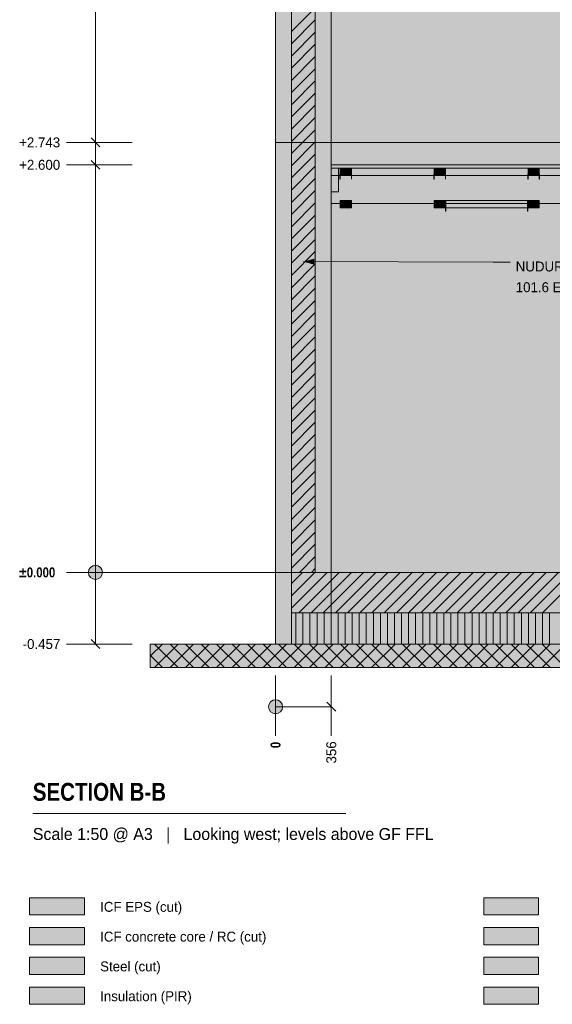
# Model space of a CAD drawing. Header units: millimetres. Extents: x -1634 to 12280, y -3482 to 9585.
# Tile 1 of 5: x -1634 to 1768, y -2755 to 3526. Entities that reach past the tile are written whole.
import ezdxf

# ---------------------------------------------------------------- set-up
doc = ezdxf.new("R2010")
doc.units = ezdxf.units.MM
doc.linetypes.add('DASHED', pattern=[1.524, 1.27, -0.254])
for name, color, linetype in [('FILL-C_BDBDBF', 7, 'Continuous'), ('FILL-EPS', 7, 'Continuous'), ('FILL-INK', 7, 'Continuous'), ('FILL-LIGHT', 7, 'Continuous'), ('FILL-MASONRY_FILL', 7, 'Continuous'), ('FILL-STEEL', 7, 'Continuous'), ('FILL-STEEL_GREY', 7, 'Continuous'), ('FILL-TIMBER', 7, 'Continuous'), ('FILL-WHITE', 7, 'Continuous'), ('LINE-C_BF9E33', 7, 'Continuous'), ('LINE-CORE', 7, 'Continuous'), ('LINE-INK', 7, 'Continuous'), ('LINE-STEEL-DASH', 7, 'DASHED'), ('LINE-STEEL_GREY', 7, 'Continuous'), ('LINE-TIMBER_DK', 7, 'Continuous'), ('TEXT-INK', 7, 'Continuous'), ('TEXT-STEEL_GREY', 7, 'Continuous')]:
    doc.layers.add(name, color=color, linetype=linetype)
doc.styles.add('OpenSansCondensed-Bold', font='OpenSansCondensed-Bold.ttf')

msp = doc.modelspace()

# ---------------------------------------------------------------- hatches: boundary and pattern name
at = {"layer": 'FILL-C_BDBDBF', "true_color": 0xbdbdbf}
h = msp.add_hatch(color=9, dxfattribs=at)
h.dxf.hatch_style = 1
h.paths.add_polyline_path([(254, 0), (160.9, 0), (101.6, 0), (101.6, 5029.2), (254, 5029.2)])
h = msp.add_hatch(color=9, dxfattribs=at)
h.dxf.hatch_style = 1
h.paths.add_polyline_path([(-1570.1, -2375.4), (-1220.1, -2375.4), (-1220.1, -2265.4), (-1570.1, -2265.4)])
at = {"layer": 'FILL-EPS', "true_color": 0xccffff}
h = msp.add_hatch(color=7, dxfattribs=at)
h.dxf.hatch_style = 1
h.paths.add_polyline_path([(0, 934.4), (0, 2462.3), (0, 2743.2), (0, 2819.7), (0, 3106.5), (0, 4265.6), (0, 4866.9), (0, 5029.2), (101.6, 5029.2), (101.6, 0), (101.6, -416.5), (101.6, -457.2), (92.6, -457.2), (0, -457.2), (0, -40.7), (0, 0)])
h = msp.add_hatch(color=7, dxfattribs=at)
h.dxf.hatch_style = 1
h.paths.add_polyline_path([(355.6, 5029.2), (355.6, 4997.8), (355.6, 4980), (355.6, 4960.6), (355.6, 4875.7), (355.6, 4247.7), (355.6, 3115), (355.6, 2743.2), (355.6, 2684.1), (355.6, 2633.5), (355.6, 2598.4), (355.6, 2467.7), (355.6, 1502.2), (355.6, 0), (254, 0), (254, 5029.2), (324, 5029.2)])
h = msp.add_hatch(color=7, dxfattribs=at)
h.dxf.hatch_style = 1
h.paths.add_polyline_path([(-1570.1, -2185.4), (-1220.1, -2185.4), (-1220.1, -2075.4), (-1570.1, -2075.4)])
at = {"layer": 'FILL-INK', "true_color": 0x1a1a1a}
h = msp.add_hatch(color=250, dxfattribs=at)
h.dxf.hatch_style = 1
h.paths.add_polyline_path([(412.6, 2513), (412.6, 2507.6), (411.6, 2507.6), (411.4, 2507.6), (411.4, 2513), (411.4, 2541.9), (412.4, 2541.9), (412.6, 2541.9)])
h = msp.add_hatch(color=250, dxfattribs=at)
h.dxf.hatch_style = 1
h.paths.add_polyline_path([(485.8, 2507.6), (484.8, 2507.6), (484.6, 2507.6), (484.6, 2513), (484.6, 2541.9), (485.6, 2541.9), (485.8, 2541.9), (485.8, 2513)])
h = msp.add_hatch(color=250, dxfattribs=at)
h.dxf.hatch_style = 1
h.paths.add_polyline_path([(1012.6, 2507.6), (1011.6, 2507.6), (1011.4, 2507.6), (1011.4, 2513), (1011.4, 2541.9), (1012.5, 2541.9), (1012.6, 2541.9), (1012.6, 2513)])
h = msp.add_hatch(color=250, dxfattribs=at)
h.dxf.hatch_style = 1
h.paths.add_polyline_path([(1085.8, 2513), (1085.8, 2507.6), (1084.8, 2507.6), (1084.6, 2507.6), (1084.6, 2513), (1084.6, 2541.9), (1085.7, 2541.9), (1085.8, 2541.9)])
h = msp.add_hatch(color=250, dxfattribs=at)
h.dxf.hatch_style = 1
h.paths.add_polyline_path([(1612.6, 2507.6), (1611.6, 2507.6), (1611.4, 2507.6), (1611.4, 2513), (1611.4, 2541.9), (1612.5, 2541.9), (1612.6, 2541.9), (1612.6, 2513)])
h = msp.add_hatch(color=250, dxfattribs=at)
h.dxf.hatch_style = 1
h.paths.add_polyline_path([(1685.8, 2507.6), (1684.8, 2507.6), (1684.6, 2507.6), (1684.6, 2513), (1684.6, 2541.9), (1685.7, 2541.9), (1685.8, 2541.9), (1685.8, 2513)])
at = {"layer": 'FILL-INK', "true_color": 0x1a1a1f}
h = msp.add_hatch(color=250, dxfattribs=at)
h.dxf.hatch_style = 1
h.paths.add_polyline_path([(177.8, 1982.2), (247.8, 2001.1), (247.8, 1963.1)])
at = {"layer": 'FILL-LIGHT', "true_color": 0xcccccf}
h = msp.add_hatch(color=254, dxfattribs=at)
h.dxf.hatch_style = 1
h.paths.add_polyline_path([(1272.9, -257.2), (101.6, -257.2), (101.6, -226.1), (101.6, 0), (8617.1, 0), (9788.4, 0), (9788.4, -31.1), (9788.4, -257.2)])
at = {"layer": 'FILL-MASONRY_FILL', "true_color": 0xe0d9cc}
h = msp.add_hatch(color=254, dxfattribs=at)
h.dxf.hatch_style = 1
h.paths.add_polyline_path([(1531.1, -607.2), (-800, -607.2), (-800, -576.8), (-800, -457.2), (8358.9, -457.2), (10690, -457.2), (10690, -487.6), (10690, -607.2)])
h = msp.add_hatch(color=254, dxfattribs=at)
h.dxf.hatch_style = 1
h.paths.add_polyline_path([(1329.9, -2185.4), (1679.9, -2185.4), (1679.9, -2075.4), (1329.9, -2075.4)])
at = {"layer": 'FILL-STEEL', "true_color": 0x0d2973}
h = msp.add_hatch(color=166, dxfattribs=at)
h.dxf.hatch_style = 1
h.paths.add_polyline_path([(-1570.1, -2565.4), (-1220.1, -2565.4), (-1220.1, -2455.4), (-1570.1, -2455.4)])
at = {"layer": 'FILL-STEEL_GREY', "true_color": 0x737378}
h = msp.add_hatch(color=8, dxfattribs=at)
h.dxf.hatch_style = 1
h.paths.add_polyline_path([(355.6, 2600), (610, 2600), (614.6, 2600), (2581.5, 2600), (2581.5, 2580.6), (2581.5, 2578), (614.6, 2578), (355.6, 2578), (355.6, 2597.7)])
h = msp.add_hatch(color=8, dxfattribs=at)
h.dxf.hatch_style = 1
h.paths.add_polyline_path([(1329.9, -2375.4), (1679.9, -2375.4), (1679.9, -2265.4), (1329.9, -2265.4)])
at = {"layer": 'FILL-TIMBER', "true_color": 0xedd6a8}
h = msp.add_hatch(color=41, dxfattribs=at)
h.dxf.hatch_style = 1
h.paths.add_polyline_path([(398.7, 2578), (402.6, 2578), (402.6, 2565.6), (402.6, 2428), (359.5, 2428), (355.6, 2428), (355.6, 2440.4), (355.6, 2578)])
h = msp.add_hatch(color=41, dxfattribs=at)
h.dxf.hatch_style = 1
h.paths.add_polyline_path([(484.6, 2578), (484.6, 2567.6), (484.6, 2531), (428.6, 2531), (412.6, 2531), (412.6, 2541.4), (412.6, 2578), (468.6, 2578)])
h = msp.add_hatch(color=41, dxfattribs=at)
h.dxf.hatch_style = 1
h.paths.add_polyline_path([(1084.6, 2578), (1084.6, 2567.6), (1084.6, 2531), (1028.6, 2531), (1012.6, 2531), (1012.6, 2541.4), (1012.6, 2578), (1068.6, 2578)])
h = msp.add_hatch(color=41, dxfattribs=at)
h.dxf.hatch_style = 1
h.paths.add_polyline_path([(1684.6, 2578), (1684.6, 2567.6), (1684.6, 2531), (1628.6, 2531), (1612.6, 2531), (1612.6, 2541.4), (1612.6, 2578), (1668.6, 2578)])
h = msp.add_hatch(color=41, dxfattribs=at)
h.dxf.hatch_style = 1
h.paths.add_polyline_path([(469.7, 2372), (484.6, 2372), (484.6, 2362.3), (484.6, 2325), (427.5, 2325), (412.6, 2325), (412.6, 2334.7), (412.6, 2372)])
h = msp.add_hatch(color=41, dxfattribs=at)
h.dxf.hatch_style = 1
h.paths.add_polyline_path([(1084.6, 2372), (1084.6, 2362.3), (1084.6, 2325), (1027.5, 2325), (1012.6, 2325), (1012.6, 2334.7), (1012.6, 2372), (1069.7, 2372)])
h = msp.add_hatch(color=41, dxfattribs=at)
h.dxf.hatch_style = 1
h.paths.add_polyline_path([(1684.6, 2372), (1684.6, 2362.3), (1684.6, 2325), (1627.5, 2325), (1612.6, 2325), (1612.6, 2334.7), (1612.6, 2372), (1669.7, 2372)])
at = {"layer": 'FILL-TIMBER', "true_color": 0xfced9e}
h = msp.add_hatch(color=41, dxfattribs=at)
h.dxf.hatch_style = 1
h.paths.add_polyline_path([(9788.4, -457.2), (1272.9, -457.2), (101.6, -457.2), (101.6, -445.1), (101.6, -357.2), (101.6, -345.1), (101.6, -257.2), (8617.1, -257.2), (9788.4, -257.2), (9788.4, -269.3), (9788.4, -357.2), (9788.4, -369.3)])
at = {"layer": 'FILL-TIMBER', "true_color": 0xedd6a8}
h = msp.add_hatch(color=41, dxfattribs=at)
h.dxf.hatch_style = 1
h.paths.add_polyline_path([(1329.9, -2565.4), (1679.9, -2565.4), (1679.9, -2455.4), (1329.9, -2455.4)])
at = {"layer": 'FILL-TIMBER', "true_color": 0xfced9e}
h = msp.add_hatch(color=41, dxfattribs=at)
h.dxf.hatch_style = 1
h.paths.add_polyline_path([(-1570.1, -2755.4), (-1220.1, -2755.4), (-1220.1, -2645.4), (-1570.1, -2645.4)])
at = {"layer": 'FILL-WHITE', "true_color": 0xffffff}
h = msp.add_hatch(color=7, dxfattribs=at)
h.dxf.hatch_style = 1
h.paths.add_polyline_path([(355.8, 5288.2), (4556.6, 8229.6), (5333.4, 8229.6), (9534.1, 5288.2), (9534.1, 2743.2), (355.8, 2743.2)])
h.paths.add_polyline_path([(5970, 3632.6), (5970, 4699.9), (5269.5, 4699.9), (5269.5, 3632.6)], flags=0)
h = msp.add_hatch(color=7, dxfattribs=at)
h.dxf.hatch_style = 1
h.paths.add_polyline_path([(355.8, 5029.2), (365.8, 5029.2), (365.8, 5295.2), (4556.6, 8229.6), (5333.4, 8229.6), (5388.4, 8191.1), (5428.5, 8163), (5429.3, 8162.5), (9487.8, 5320.7), (9524.2, 5295.2), (9524.2, 5029.2), (9534.1, 5029.2), (9534.1, 2743.2), (355.8, 2743.2)])
h.paths.add_polyline_path([(5995, 3632.6), (5995, 4724.9), (5993.4, 4724.8), (5993.4, 4724.9), (5244.5, 4724.9), (5244.5, 3632.6)], flags=0)
h = msp.add_hatch(color=7, dxfattribs=at)
h.dxf.hatch_style = 1
h.paths.add_polyline_path([(0, 2743.2), (0, 4211.5), (0, 4212.5), (0, 5039), (355.8, 5288.2), (356.1, 5289.8), (356.1, 5289.8), (356.3, 5289.7), (356.4, 5289.7), (356.2, 5289.3), (355.8, 5288.2), (355.8, 2743.2)])
h = msp.add_hatch(color=7, dxfattribs=at)
h.dxf.hatch_style = 1
h.paths.add_polyline_path([(0, 5029.2), (355.6, 5029.2), (355.6, 5029.6), (355.6, 5029.2), (355.8, 5029.2), (355.8, 2743.2), (355.8, 2743.2), (355.8, 2743.2), (355.8, 2742.2), (356, 2741.6), (355.9, 2741.6), (355.8, 2741.6), (355.8, 2741.6), (355.8, 2741.6), (355.6, 2743.2), (0, 2743.2), (0, 4213.4), (0, 4214.4)])
h = msp.add_hatch(color=7, dxfattribs=at)
h.dxf.hatch_style = 1
h.paths.add_polyline_path([(0, 5029.2), (355.6, 5029.2), (355.6, 2743.2), (0, 2743.2)])
h = msp.add_hatch(color=7, dxfattribs=at)
h.dxf.hatch_style = 1
h.paths.add_polyline_path([(0, 2743.2), (355.8, 2743.2), (355.8, 0), (0, 0)])
h = msp.add_hatch(color=7, dxfattribs=at)
h.dxf.hatch_style = 1
h.paths.add_polyline_path([(0, 2743.2), (355.6, 2743.2), (355.8, 2743.2), (355.8, 0), (355.8, 0), (355.8, 0), (355.8, -1.6), (355.8, -1.6), (355.6, 0), (0, 0)])
h = msp.add_hatch(color=7, dxfattribs=at)
h.dxf.hatch_style = 1
h.paths.add_polyline_path([(0, 0), (0, 2743.2), (355.6, 2743.2), (355.6, 0)])
h = msp.add_hatch(color=7, dxfattribs=at)
h.dxf.hatch_style = 1
h.paths.add_polyline_path([(355.8, 2743.2), (355.8, 2742.8), (355.8, 2743.2)])
h = msp.add_hatch(color=7, dxfattribs=at)
h.dxf.hatch_style = 1
h.paths.add_polyline_path([(355.8, 0), (355.8, 2743.2), (9534.1, 2743.2), (9534.1, 0)])
h = msp.add_hatch(color=7, dxfattribs=at)
h.dxf.hatch_style = 1
h.paths.add_polyline_path([(355.8, 2743.2), (9534.1, 2743.2), (9534.1, 0), (355.8, 0), (355.8, 2743.2)])
h = msp.add_hatch(color=7, dxfattribs=at)
h.dxf.hatch_style = 1
h.paths.add_polyline_path([(355.6, 2578), (355.6, 2600), (2755.6, 2600), (5155.6, 2600), (7555.6, 2600), (9534.4, 2600), (9534.4, 2578), (7555.6, 2578), (5155.6, 2578), (2755.6, 2578), (355.6, 2578)])
h = msp.add_hatch(color=7, dxfattribs=at)
h.dxf.hatch_style = 1
h.paths.add_polyline_path([(355.6, 2428), (355.6, 2531), (355.6, 2578), (402.6, 2578), (402.6, 2531), (2581.5, 2531), (2581.5, 2353), (355.6, 2353)])
h = msp.add_hatch(color=7, dxfattribs=at)
h.dxf.hatch_style = 1
h.paths.add_polyline_path([(412.6, 2578), (484.6, 2578), (484.6, 2531), (412.6, 2531)])
h = msp.add_hatch(color=7, dxfattribs=at)
h.dxf.hatch_style = 1
h.paths.add_polyline_path([(1012.6, 2578), (1084.6, 2578), (1084.6, 2531), (1012.6, 2531)])
h = msp.add_hatch(color=7, dxfattribs=at)
h.dxf.hatch_style = 1
h.paths.add_polyline_path([(1612.6, 2578), (1684.6, 2578), (1684.6, 2531), (1612.6, 2531)])
h = msp.add_hatch(color=7, dxfattribs=at)
h.dxf.hatch_style = 1
h.paths.add_polyline_path([(355.6, 2531), (2581.5, 2531), (2581.5, 2353), (355.6, 2353)])
h = msp.add_hatch(color=7, dxfattribs=at)
h.dxf.hatch_style = 1
h.paths.add_polyline_path([(412.6, 2372), (484.6, 2372), (484.6, 2325), (412.6, 2325)])
h = msp.add_hatch(color=7, dxfattribs=at)
h.dxf.hatch_style = 1
h.paths.add_polyline_path([(1012.6, 2372), (1084.6, 2372), (1084.6, 2325), (1012.6, 2325)])
h = msp.add_hatch(color=7, dxfattribs=at)
h.dxf.hatch_style = 1
h.paths.add_polyline_path([(1085.8, 2305), (1085.8, 2372), (1088.8, 2372), (1088.8, 2305)])
h = msp.add_hatch(color=7, dxfattribs=at)
h.dxf.hatch_style = 1
h.paths.add_polyline_path([(1088.8, 2372), (1088.8, 2305), (1085.8, 2305), (1085.8, 2372)])
h = msp.add_hatch(color=7, dxfattribs=at)
h.dxf.hatch_style = 1
h.paths.add_polyline_path([(1085.8, 2305), (1085.8, 2372), (1088.8, 2372), (1088.8, 2305)])
h = msp.add_hatch(color=7, dxfattribs=at)
h.dxf.hatch_style = 1
h.paths.add_polyline_path([(1088.8, 2372), (1088.8, 2305), (1085.8, 2305), (1085.8, 2372)])
h = msp.add_hatch(color=7, dxfattribs=at)
h.dxf.hatch_style = 1
h.paths.add_polyline_path([(1088.8, 2372), (1608.4, 2372), (1608.4, 2325), (1088.8, 2325)])
h = msp.add_hatch(color=7, dxfattribs=at)
h.dxf.hatch_style = 1
h.paths.add_polyline_path([(1088.8, 2372), (1608.4, 2372), (1608.4, 2325), (1088.8, 2325)])
h = msp.add_hatch(color=7, dxfattribs=at)
h.dxf.hatch_style = 1
h.paths.add_polyline_path([(1088.8, 2372), (1608.4, 2372), (1608.4, 2325), (1088.8, 2325)])
h = msp.add_hatch(color=7, dxfattribs=at)
h.dxf.hatch_style = 1
h.paths.add_polyline_path([(1088.8, 2372), (1608.4, 2372), (1608.4, 2325), (1088.8, 2325)])
h = msp.add_hatch(color=7, dxfattribs=at)
h.dxf.hatch_style = 1
h.paths.add_polyline_path([(1608.4, 2305), (1608.4, 2372), (1611.4, 2372), (1611.4, 2305)])
h = msp.add_hatch(color=7, dxfattribs=at)
h.dxf.hatch_style = 1
h.paths.add_polyline_path([(1611.4, 2372), (1611.4, 2305), (1608.4, 2305), (1608.4, 2372)])
h = msp.add_hatch(color=7, dxfattribs=at)
h.dxf.hatch_style = 1
h.paths.add_polyline_path([(1608.4, 2305), (1608.4, 2372), (1611.4, 2372), (1611.4, 2305)])
h = msp.add_hatch(color=7, dxfattribs=at)
h.dxf.hatch_style = 1
h.paths.add_polyline_path([(1611.4, 2372), (1611.4, 2305), (1608.4, 2305), (1608.4, 2372)])
h = msp.add_hatch(color=7, dxfattribs=at)
h.dxf.hatch_style = 1
h.paths.add_polyline_path([(1612.6, 2372), (1684.6, 2372), (1684.6, 2325), (1612.6, 2325)])
h = msp.add_hatch(color=7, dxfattribs=at)
h.dxf.hatch_style = 1
h.paths.add_polyline_path([(-1105, 0), (-1106.5, 11.6), (-1111, 22.5), (-1118.2, 31.8), (-1127.5, 39), (-1138.4, 43.5), (-1150, 45), (-1161.6, 43.5), (-1172.5, 39), (-1181.8, 31.8), (-1189, 22.5), (-1193.5, 11.6), (-1195, 0), (-1193.5, -11.6), (-1189, -22.5), (-1181.8, -31.8), (-1172.5, -39), (-1161.6, -43.5), (-1150, -45), (-1138.4, -43.5), (-1127.5, -39), (-1118.2, -31.8), (-1111, -22.5), (-1106.5, -11.6)])
h = msp.add_hatch(color=7, dxfattribs=at)
h.dxf.hatch_style = 1
h.paths.add_polyline_path([(0, 0), (355.8, 0), (355.8, -457.2), (0, -457.2)])
h = msp.add_hatch(color=7, dxfattribs=at)
h.dxf.hatch_style = 1
h.paths.add_polyline_path([(0, 0), (101.6, 0), (101.6, -457.2), (0, -457.2)])
h = msp.add_hatch(color=7, dxfattribs=at)
h.dxf.hatch_style = 1
h.paths.add_polyline_path([(0, 0), (101.6, 0), (101.6, -457.2), (0, -457.2)])
h = msp.add_hatch(color=7, dxfattribs=at)
h.dxf.hatch_style = 1
h.paths.add_polyline_path([(254.3, 0), (355.8, 0), (355.8, -457.2), (254.3, -457.2), (101.6, -457.2), (101.6, 0)])
h = msp.add_hatch(color=7, dxfattribs=at)
h.dxf.hatch_style = 1
h.paths.add_polyline_path([(101.6, 0), (9788.4, 0), (9788.4, -257.2), (101.6, -257.2)])
h = msp.add_hatch(color=7, dxfattribs=at)
h.dxf.hatch_style = 1
h.paths.add_polyline_path([(355.8, 0), (9534.1, 0), (9534.1, -457.2), (355.8, -457.2)])
h = msp.add_hatch(color=7, dxfattribs=at)
h.dxf.hatch_style = 1
h.paths.add_polyline_path([(355.8, 0), (457.4, 0), (9534.1, 0), (9534.1, -457.2), (457.4, -457.2), (355.8, -457.2)])
h = msp.add_hatch(color=7, dxfattribs=at)
h.dxf.hatch_style = 1
h.paths.add_polyline_path([(45, -857.2), (43.5, -845.6), (39, -834.7), (31.8, -825.4), (22.5, -818.2), (11.6, -813.7), (0, -812.2), (-11.6, -813.7), (-22.5, -818.2), (-31.8, -825.4), (-39, -834.7), (-43.5, -845.6), (-45, -857.2), (-43.5, -868.8), (-39, -879.7), (-31.8, -889), (-22.5, -896.2), (-11.6, -900.7), (0, -902.2), (11.6, -900.7), (22.5, -896.2), (31.8, -889), (39, -879.7), (43.5, -868.8)])
h = msp.add_hatch(color=7, dxfattribs=at)
h.dxf.hatch_style = 1
h.paths.add_polyline_path([(1329.9, -2755.4), (1679.9, -2755.4), (1679.9, -2645.4), (1329.9, -2645.4)])

# ---------------------------------------------------------------- linework, layer by layer
at = {"layer": 'LINE-C_BF9E33', "lineweight": 5}
for p, q in [((130, -457.2), (130, -257.2)), ((175, -457.2), (175, -257.2)), ((220, -457.2), (220, -257.2)), ((265, -457.2), (265, -257.2)), ((310, -457.2), (310, -257.2)), ((355, -457.2), (355, -257.2)), ((400, -457.2), (400, -257.2)), ((445, -457.2), (445, -257.2)), ((490, -457.2), (490, -257.2)), ((535, -457.2), (535, -257.2)), ((580, -457.2), (580, -257.2)), ((625, -457.2), (625, -257.2)), ((670, -457.2), (670, -257.2)), ((715, -457.2), (715, -257.2)), ((760, -457.2), (760, -257.2)), ((805, -457.2), (805, -257.2)), ((850, -457.2), (850, -257.2)), ((895, -457.2), (895, -257.2)), ((940, -457.2), (940, -257.2)), ((985, -457.2), (985, -257.2)), ((1030, -457.2), (1030, -257.2)), ((1075, -457.2), (1075, -257.2)), ((1120, -457.2), (1120, -257.2)), ((1165, -457.2), (1165, -257.2)), ((1210, -457.2), (1210, -257.2)), ((1255, -457.2), (1255, -257.2)), ((1300, -457.2), (1300, -257.2)), ((1345, -457.2), (1345, -257.2)), ((1390, -457.2), (1390, -257.2)), ((1435, -457.2), (1435, -257.2)), ((1480, -457.2), (1480, -257.2)), ((1525, -457.2), (1525, -257.2)), ((1570, -457.2), (1570, -257.2)), ((1615, -457.2), (1615, -257.2)), ((1660, -457.2), (1660, -257.2)), ((1705, -457.2), (1705, -257.2)), ((1750, -457.2), (1750, -257.2))]:
    msp.add_line(p, q, dxfattribs=at)
at = {"layer": 'LINE-CORE', "lineweight": 5}
for points in [[(355.8, 5288.2), (4556.6, 8229.6), (5333.4, 8229.6), (5333.4, 8229.6), (5333.4, 8229.6), (9534.1, 5288.2), (9534.1, 5288.2), (9534.1, 2743.2), (9534.1, 2743.2), (355.8, 2743.2)], [(355.8, 5029.2), (365.8, 5029.2), (365.8, 5295.2), (4556.6, 8229.6), (4556.6, 8229.6), (4556.6, 8229.6), (5333.4, 8229.6), (5333.4, 8229.6), (5388.4, 8191.1), (5428.5, 8163), (5429.3, 8162.5), (9487.8, 5320.7), (9524.2, 5295.2), (9524.2, 5029.2), (9534.1, 5029.2), (9534.1, 2743.2), (9534.1, 2743.2), (355.8, 2743.2)], [(0, 2743.2), (0, 4211.5), (0, 4212.5), (0, 5039), (355.8, 5288.2), (356.1, 5289.8), (356.1, 5289.8), (356.3, 5289.7), (356.4, 5289.7), (356.2, 5289.3), (355.8, 5288.2), (355.8, 2743.2), (0, 2743.2)], [(0, 5029.2), (355.6, 5029.2), (355.6, 5029.6), (355.6, 5029.2), (355.8, 5029.2), (355.8, 2743.2), (355.8, 2743.2), (355.8, 2743.2), (355.8, 2742.2), (356, 2741.6), (355.9, 2741.6), (355.8, 2741.6), (355.8, 2741.6), (355.8, 2741.6), (355.6, 2743.2), (0, 2743.2), (0, 4213.4), (0, 4214.4), (0, 5029.2)], [(0, 5029.2), (355.6, 5029.2), (355.6, 2743.2), (0, 2743.2), (0, 2743.2), (0, 2743.2)], [(0, 2743.2), (355.8, 2743.2), (355.8, 2743.2), (355.8, 2743.2), (355.8, 0), (0, 0)], [(0, 2743.2), (355.6, 2743.2), (355.6, 2743.2), (355.8, 2743.2), (355.8, 0), (355.8, 0), (355.8, 0), (355.8, -1.6), (355.8, -1.6), (355.6, 0), (0, 0), (0, 2743.2)], [(0, 0), (0, 0), (0, 2743.2), (355.6, 2743.2), (355.6, 2743.2), (355.6, 2743.2), (355.6, 0), (0, 0)], [(355.8, 2743.2), (355.8, 2742.8), (355.8, 2743.2)], [(355.8, 2743.2), (355.8, 2743.2), (9534.1, 2743.2), (9534.1, 0), (355.8, 0), (355.8, 2743.2), (355.8, 2743.2)], [(355.8, 0), (355.8, 2743.2), (9534.1, 2743.2), (9534.1, 0), (355.8, 0)], [(355.6, 2578), (355.6, 2600), (2755.6, 2600), (2755.6, 2600), (5155.6, 2600), (5155.6, 2600), (7555.6, 2600), (7555.6, 2600), (9534.4, 2600), (9534.4, 2600), (9534.4, 2578), (7555.6, 2578), (7555.6, 2578), (5155.6, 2578), (5155.6, 2578), (2755.6, 2578), (2755.6, 2578), (355.6, 2578), (355.6, 2578), (355.6, 2578)], [(355.6, 2428), (355.6, 2531), (355.6, 2531), (355.6, 2578), (402.6, 2578), (402.6, 2531), (2581.5, 2531), (2581.5, 2353), (355.6, 2353), (355.6, 2428)], [(412.6, 2578), (484.6, 2578), (484.6, 2578), (484.6, 2531), (412.6, 2531), (412.6, 2531)], [(1012.6, 2578), (1084.6, 2578), (1084.6, 2578), (1084.6, 2531), (1012.6, 2531), (1012.6, 2531)], [(1612.6, 2578), (1684.6, 2578), (1684.6, 2578), (1684.6, 2531), (1612.6, 2531), (1612.6, 2531)], [(355.6, 2531), (2581.5, 2531), (2581.5, 2353), (355.6, 2353)], [(412.6, 2372), (484.6, 2372), (484.6, 2372), (484.6, 2325), (412.6, 2325), (412.6, 2325)], [(1012.6, 2372), (1084.6, 2372), (1084.6, 2372), (1084.6, 2325), (1012.6, 2325), (1012.6, 2325)], [(1085.8, 2305), (1085.8, 2372), (1088.8, 2372), (1088.8, 2372), (1088.8, 2305), (1085.8, 2305)], [(1088.8, 2372), (1088.8, 2305), (1088.8, 2305), (1085.8, 2305), (1085.8, 2372), (1085.8, 2372)], [(1085.8, 2305), (1085.8, 2372), (1088.8, 2372), (1088.8, 2372), (1088.8, 2305), (1085.8, 2305)], [(1088.8, 2372), (1088.8, 2305), (1088.8, 2305), (1085.8, 2305), (1085.8, 2372), (1085.8, 2372)], [(1088.8, 2372), (1608.4, 2372), (1608.4, 2372), (1608.4, 2325), (1088.8, 2325), (1088.8, 2325)], [(1088.8, 2372), (1608.4, 2372), (1608.4, 2325), (1608.4, 2325), (1088.8, 2325), (1088.8, 2372)], [(1088.8, 2372), (1608.4, 2372), (1608.4, 2372), (1608.4, 2325), (1088.8, 2325), (1088.8, 2325)], [(1088.8, 2372), (1608.4, 2372), (1608.4, 2325), (1608.4, 2325), (1088.8, 2325), (1088.8, 2372)], [(1608.4, 2305), (1608.4, 2372), (1611.4, 2372), (1611.4, 2372), (1611.4, 2305), (1608.4, 2305)], [(1611.4, 2372), (1611.4, 2305), (1611.4, 2305), (1608.4, 2305), (1608.4, 2372), (1608.4, 2372)], [(1608.4, 2305), (1608.4, 2372), (1611.4, 2372), (1611.4, 2372), (1611.4, 2305), (1608.4, 2305)], [(1611.4, 2372), (1611.4, 2305), (1611.4, 2305), (1608.4, 2305), (1608.4, 2372), (1608.4, 2372)], [(1612.6, 2372), (1684.6, 2372), (1684.6, 2372), (1684.6, 2325), (1612.6, 2325), (1612.6, 2325)], [(0, 0), (355.8, 0), (355.8, -457.2), (0, -457.2), (0, -457.2)], [(0, 0), (101.6, 0), (101.6, -457.2), (0, -457.2), (0, -457.2)], [(0, 0), (0, 0), (0, 0), (101.6, 0), (101.6, -457.2), (101.6, -457.2), (101.6, -457.2), (101.6, -457.2), (101.6, -457.2), (0, -457.2), (0, 0)], [(254.3, 0), (355.8, 0), (355.8, -457.2), (355.8, -457.2), (254.3, -457.2), (254.3, -457.2), (254.3, -457.2), (101.6, -457.2), (101.6, 0)], [(101.6, 0), (9788.4, 0), (9788.4, 0), (9788.4, -257.2), (101.6, -257.2)], [(355.8, 0), (9534.1, 0), (9534.1, -457.2), (355.8, -457.2)], [(355.8, 0), (355.8, 0), (355.8, 0), (457.4, 0), (9534.1, 0), (9534.1, -457.2), (9534.1, -457.2), (9534.1, -457.2), (9534.1, -457.2), (457.4, -457.2), (457.4, -457.2), (457.4, -457.2), (355.8, -457.2), (355.8, 0)]]:
    msp.add_lwpolyline(points, close=True, dxfattribs=at)
at = {"layer": 'LINE-INK', "lineweight": 5}
for p, q in [((-1150, -457), (-1150, 5076)), ((-1121.7, 2714.7), (-1178.3, 2771.3)), ((-1291, 2743), (-1335, 2743)), ((-1225, 2743), (-1291, 2743)), ((-915, 2743), (-1225, 2743)), ((-1291, 2600), (-1335, 2600)), ((-1225, 2600), (-1291, 2600)), ((-915, 2600), (-1225, 2600)), ((-1121.7, 2571.7), (-1178.3, 2628.3)), ((177.8, 1982.2), (1389, 1979.4)), ((1389, 1979.4), (1499, 1979.4)), ((-1291, 0), (-1335, 0)), ((-1225, 0), (-1291, 0)), ((-915, 0), (-1225, 0)), ((-1121.7, -485.3), (-1178.3, -428.7)), ((-1291, -457), (-1335, -457)), ((-1225, -457), (-1291, -457)), ((-915, -457), (-1225, -457)), ((0, -657.2), (0, -932.2)), ((356, -657.2), (356, -932.2)), ((0, -857.2), (356, -857.2)), ((327.7, -828.9), (384.3, -885.5)), ((0, -932.2), (0, -998.2)), ((356, -932.2), (356, -998.2)), ((0, -998.2), (0, -1042.2)), ((356, -998.2), (356, -1042.2)), ((-1550, -1537.2), (450, -1537.2))]:
    msp.add_line(p, q, dxfattribs=at)
for points in [[(0, 934.4), (0, 2462.3), (0, 2743.2), (0, 2819.7), (0, 3106.5), (0, 4265.6), (0, 4866.9), (0, 5029.2), (101.6, 5029.2), (101.6, 0), (101.6, 0), (101.6, -416.5), (101.6, -457.2), (92.6, -457.2), (0, -457.2), (0, -40.7), (0, 0)], [(254, 0), (160.9, 0), (101.6, 0), (101.6, 5029.2), (254, 5029.2)], [(355.6, 5029.2), (355.6, 4997.8), (355.6, 4980), (355.6, 4960.6), (355.6, 4875.7), (355.6, 4247.7), (355.6, 3115), (355.6, 2743.2), (355.6, 2684.1), (355.6, 2633.5), (355.6, 2598.4), (355.6, 2467.7), (355.6, 1502.2), (355.6, 0), (254, 0), (254, 5029.2), (324, 5029.2)], [(355.6, 2600), (610, 2600), (614.6, 2600), (2581.5, 2600), (2581.5, 2580.6), (2581.5, 2578), (614.6, 2578), (355.6, 2578), (355.6, 2597.7)], [(398.7, 2578), (402.6, 2578), (402.6, 2565.6), (402.6, 2428), (359.5, 2428), (355.6, 2428), (355.6, 2440.4), (355.6, 2578)], [(484.6, 2578), (484.6, 2567.6), (484.6, 2531), (428.6, 2531), (412.6, 2531), (412.6, 2541.4), (412.6, 2578), (468.6, 2578)], [(1084.6, 2578), (1084.6, 2567.6), (1084.6, 2531), (1028.6, 2531), (1012.6, 2531), (1012.6, 2541.4), (1012.6, 2578), (1068.6, 2578)], [(1684.6, 2578), (1684.6, 2567.6), (1684.6, 2531), (1628.6, 2531), (1612.6, 2531), (1612.6, 2541.4), (1612.6, 2578), (1668.6, 2578)], [(412.6, 2513), (412.6, 2507.6), (411.6, 2507.6), (411.4, 2507.6), (411.4, 2513), (411.4, 2541.9), (412.4, 2541.9), (412.6, 2541.9)], [(485.8, 2507.6), (484.8, 2507.6), (484.6, 2507.6), (484.6, 2513), (484.6, 2541.9), (485.6, 2541.9), (485.8, 2541.9), (485.8, 2513)], [(1012.6, 2507.6), (1011.6, 2507.6), (1011.4, 2507.6), (1011.4, 2513), (1011.4, 2541.9), (1012.5, 2541.9), (1012.6, 2541.9), (1012.6, 2513)], [(1085.8, 2513), (1085.8, 2507.6), (1084.8, 2507.6), (1084.6, 2507.6), (1084.6, 2513), (1084.6, 2541.9), (1085.7, 2541.9), (1085.8, 2541.9)], [(1612.6, 2507.6), (1611.6, 2507.6), (1611.4, 2507.6), (1611.4, 2513), (1611.4, 2541.9), (1612.5, 2541.9), (1612.6, 2541.9), (1612.6, 2513)], [(1685.8, 2507.6), (1684.8, 2507.6), (1684.6, 2507.6), (1684.6, 2513), (1684.6, 2541.9), (1685.7, 2541.9), (1685.8, 2541.9), (1685.8, 2513)], [(469.7, 2372), (484.6, 2372), (484.6, 2362.3), (484.6, 2325), (427.5, 2325), (412.6, 2325), (412.6, 2334.7), (412.6, 2372)], [(1084.6, 2372), (1084.6, 2362.3), (1084.6, 2325), (1027.5, 2325), (1012.6, 2325), (1012.6, 2334.7), (1012.6, 2372), (1069.7, 2372)], [(1684.6, 2372), (1684.6, 2362.3), (1684.6, 2325), (1627.5, 2325), (1612.6, 2325), (1612.6, 2334.7), (1612.6, 2372), (1669.7, 2372)], [(1272.9, -257.2), (101.6, -257.2), (101.6, -226.1), (101.6, 0), (8617.1, 0), (9788.4, 0), (9788.4, -31.1), (9788.4, -257.2)], [(9788.4, -457.2), (1272.9, -457.2), (101.6, -457.2), (101.6, -445.1), (101.6, -357.2), (101.6, -345.1), (101.6, -257.2), (8617.1, -257.2), (9788.4, -257.2), (9788.4, -269.3), (9788.4, -357.2), (9788.4, -369.3)], [(1531.1, -607.2), (-800, -607.2), (-800, -576.8), (-800, -457.2), (8358.9, -457.2), (10690, -457.2), (10690, -487.6), (10690, -607.2)], [(-1570.1, -2185.4), (-1220.1, -2185.4), (-1220.1, -2075.4), (-1570.1, -2075.4)], [(1329.9, -2185.4), (1679.9, -2185.4), (1679.9, -2075.4), (1329.9, -2075.4)], [(-1570.1, -2375.4), (-1220.1, -2375.4), (-1220.1, -2265.4), (-1570.1, -2265.4)], [(1329.9, -2375.4), (1679.9, -2375.4), (1679.9, -2265.4), (1329.9, -2265.4)], [(-1570.1, -2565.4), (-1220.1, -2565.4), (-1220.1, -2455.4), (-1570.1, -2455.4)], [(1329.9, -2565.4), (1679.9, -2565.4), (1679.9, -2455.4), (1329.9, -2455.4)], [(-1570.1, -2755.4), (-1220.1, -2755.4), (-1220.1, -2645.4), (-1570.1, -2645.4)], [(1329.9, -2755.4), (1679.9, -2755.4), (1679.9, -2645.4), (1329.9, -2645.4)]]:
    msp.add_lwpolyline(points, close=True, dxfattribs=at)
msp.add_lwpolyline([(355.6, 4247.7), (355.6, 3115), (355.6, 2743.2), (355.6, 2684.1), (355.6, 2633.5), (355.6, 2598.4), (355.6, 2467.7), (355.6, 1502.2), (355.6, 0), (254, 0), (160.9, 0), (101.6, 0), (101.6, 0), (101.6, -416.5), (101.6, -457.2), (92.6, -457.2), (0, -457.2), (0, -40.7), (0, 0), (0, 934.4), (0, 2462.3), (0, 2743.2), (0, 2819.7), (0, 3106.5), (0, 4265.6)], dxfattribs=at)
for centre in [(-1150, 0), (0, -857.2)]:
    msp.add_circle(centre, 45, dxfattribs=at)
at = {"layer": 'LINE-STEEL-DASH', "lineweight": 5}
msp.add_line((-1200, 0), (11090, 0), dxfattribs=at)
at = {"layer": 'LINE-STEEL_GREY', "lineweight": 5}
for p, q in [((101.6, 3449.6), (254, 3602)), ((101.6, 3371.8), (254, 3524.2)), ((101.6, 3294), (254, 3446.4)), ((101.6, 3216.2), (254, 3368.6)), ((101.6, 3138.4), (254, 3290.8)), ((101.6, 3060.7), (254, 3213.1)), ((101.6, 2982.9), (254, 3135.3)), ((101.6, 2905.1), (254, 3057.5)), ((101.6, 2827.3), (254, 2979.7)), ((101.6, 2749.5), (254, 2901.9)), ((101.6, 2671.7), (254, 2824.1)), ((101.6, 2594), (254, 2746.4)), ((101.6, 2516.2), (254, 2668.6)), ((101.6, 2438.4), (254, 2590.8)), ((101.6, 2360.6), (254, 2513)), ((101.6, 2282.8), (254, 2435.2)), ((101.6, 2205.1), (254, 2357.5)), ((101.6, 2127.3), (254, 2279.7)), ((101.6, 2049.5), (254, 2201.9)), ((101.6, 1971.7), (254, 2124.1)), ((101.6, 1893.9), (254, 2046.3)), ((101.6, 1816.1), (254, 1968.5)), ((101.6, 1738.4), (254, 1890.8)), ((101.6, 1660.6), (254, 1813)), ((101.6, 1582.8), (254, 1735.2)), ((101.6, 1505), (254, 1657.4)), ((101.6, 1427.2), (254, 1579.6)), ((101.6, 1349.5), (254, 1501.9)), ((101.6, 1271.7), (254, 1424.1)), ((101.6, 1193.9), (254, 1346.3)), ((101.6, 1116.1), (254, 1268.5)), ((101.6, 1038.3), (254, 1190.7)), ((101.6, 960.5), (254, 1112.9)), ((101.6, 882.8), (254, 1035.2)), ((101.6, 805), (254, 957.4)), ((101.6, 727.2), (254, 879.6)), ((101.6, 649.4), (254, 801.8)), ((101.6, 571.6), (254, 724)), ((101.6, 493.9), (254, 646.3)), ((101.6, 416.1), (254, 568.5)), ((101.6, 338.3), (254, 490.7)), ((101.6, 260.5), (254, 412.9)), ((101.6, 182.7), (254, 335.1)), ((101.6, 104.9), (254, 257.3)), ((101.6, 27.2), (254, 179.6)), ((152.2, 0), (254, 101.8)), ((101.6, -227.3), (328.9, 0)), ((101.6, -149.5), (251.1, 0)), ((101.6, -71.8), (173.4, 0)), ((149.5, -257.2), (406.7, 0)), ((227.3, -257.2), (484.5, 0)), ((230, 0), (254, 24)), ((305.1, -257.2), (562.3, 0)), ((382.8, -257.2), (640, 0)), ((460.6, -257.2), (717.8, 0)), ((538.4, -257.2), (795.6, 0)), ((616.2, -257.2), (873.4, 0)), ((694, -257.2), (951.2, 0)), ((771.7, -257.2), (1028.9, 0)), ((849.5, -257.2), (1106.7, 0)), ((927.3, -257.2), (1184.5, 0)), ((1005.1, -257.2), (1262.3, 0)), ((1082.9, -257.2), (1340.1, 0)), ((1160.7, -257.2), (1417.9, 0)), ((1238.4, -257.2), (1495.6, 0)), ((1316.2, -257.2), (1573.4, 0)), ((1394, -257.2), (1651.2, 0)), ((1471.8, -257.2), (1729, 0)), ((1549.6, -257.2), (1806.8, 0)), ((1627.3, -257.2), (1884.5, 0)), ((1705.1, -257.2), (1962.3, 0))]:
    msp.add_line(p, q, dxfattribs=at)
at = {"layer": 'LINE-TIMBER_DK', "lineweight": 5}
for p, q in [((-800, -535.5), (-721.7, -457.2)), ((-772.7, -607.2), (-622.7, -457.2)), ((-772.7, -457.2), (-622.7, -607.2)), ((-673.7, -607.2), (-523.7, -457.2)), ((-673.7, -457.2), (-523.7, -607.2)), ((-574.7, -607.2), (-424.7, -457.2)), ((-574.7, -457.2), (-424.7, -607.2)), ((-475.7, -607.2), (-325.7, -457.2)), ((-475.7, -457.2), (-325.7, -607.2)), ((-376.7, -607.2), (-226.7, -457.2)), ((-376.7, -457.2), (-226.7, -607.2)), ((-277.7, -607.2), (-127.7, -457.2)), ((-277.7, -457.2), (-127.7, -607.2)), ((-178.7, -607.2), (-28.7, -457.2)), ((-178.7, -457.2), (-28.7, -607.2)), ((-79.7, -607.2), (70.3, -457.2)), ((-79.7, -457.2), (70.3, -607.2)), ((19.2, -607.2), (169.2, -457.2)), ((19.2, -457.2), (169.2, -607.2)), ((118.2, -607.2), (268.2, -457.2)), ((118.2, -457.2), (268.2, -607.2)), ((217.2, -607.2), (367.2, -457.2)), ((217.2, -457.2), (367.2, -607.2)), ((316.2, -607.2), (466.2, -457.2)), ((316.2, -457.2), (466.2, -607.2)), ((415.2, -607.2), (565.2, -457.2)), ((415.2, -457.2), (565.2, -607.2)), ((514.2, -607.2), (664.2, -457.2)), ((514.2, -457.2), (664.2, -607.2)), ((613.2, -607.2), (763.2, -457.2)), ((613.2, -457.2), (763.2, -607.2)), ((712.2, -607.2), (862.2, -457.2)), ((712.2, -457.2), (862.2, -607.2)), ((811.2, -607.2), (961.2, -457.2)), ((811.2, -457.2), (961.2, -607.2)), ((910.2, -607.2), (1060.2, -457.2)), ((910.2, -457.2), (1060.2, -607.2)), ((1009.2, -607.2), (1159.2, -457.2)), ((1009.2, -457.2), (1159.2, -607.2)), ((1108.2, -607.2), (1258.2, -457.2)), ((1108.2, -457.2), (1258.2, -607.2)), ((1207.2, -607.2), (1357.2, -457.2)), ((1207.2, -457.2), (1357.2, -607.2)), ((1306.2, -607.2), (1456.2, -457.2)), ((1306.2, -457.2), (1456.2, -607.2)), ((1405.2, -607.2), (1555.2, -457.2)), ((1405.2, -457.2), (1555.2, -607.2)), ((1504.2, -607.2), (1654.2, -457.2)), ((1504.2, -457.2), (1654.2, -607.2)), ((1603.2, -607.2), (1753.2, -457.2)), ((1603.2, -457.2), (1753.2, -607.2)), ((1702.2, -607.2), (1852.2, -457.2)), ((1702.2, -457.2), (1852.2, -607.2)), ((-800, -528.9), (-721.7, -607.2))]:
    msp.add_line(p, q, dxfattribs=at)

# ---------------------------------------------------------------- texts
at = {"layer": 'TEXT-INK'}
for s, p in [('+2.743', (-1637.2, 2711.2)), ('+2.600', (-1637.2, 2568.2)), ('NUDURA 6" XR35 ICF WALL:', (1534, 1919.8)), ('101.6 EPS / 152.4 CONCRETE CORE / 101.6 EPS = 355.6', (1534, 1787.5)), ('-0.457', (-1615, -488.8)), ('ICF EPS (cut)', (-1120.1, -2165.4)), ('ICF concrete core / RC (cut)', (-1120.1, -2355.4)), ('Steel (cut)', (-1120.1, -2545.4)), ('Insulation (PIR)', (-1120.1, -2735.4))]:
    msp.add_text(s, height=63.5, dxfattribs=at).set_placement(p)
at = {"layer": 'TEXT-INK', "style": 'OpenSansCondensed-Bold'}
for s, height, p in [('±0.000', 63.5, (-1637.2, -31.8)), ('SECTION B-B', 114.3, (-1550, -1457.2))]:
    msp.add_text(s, height=height, dxfattribs=at).set_placement(p)
msp.add_text('0', height=63.5, rotation=90, dxfattribs=at).set_placement((31.8, -1121.2))
at = {"layer": 'TEXT-INK'}
msp.add_text('356', height=63.5, rotation=90, dxfattribs=at).set_placement((387.8, -1219.3))
at = {"layer": 'TEXT-STEEL_GREY'}
msp.add_text('Scale 1:50 @ A3   |   Looking west; levels above GF FFL', height=76.2, dxfattribs=at).set_placement((-1550, -1707.2))

doc.saveas('drawing.dxf')
